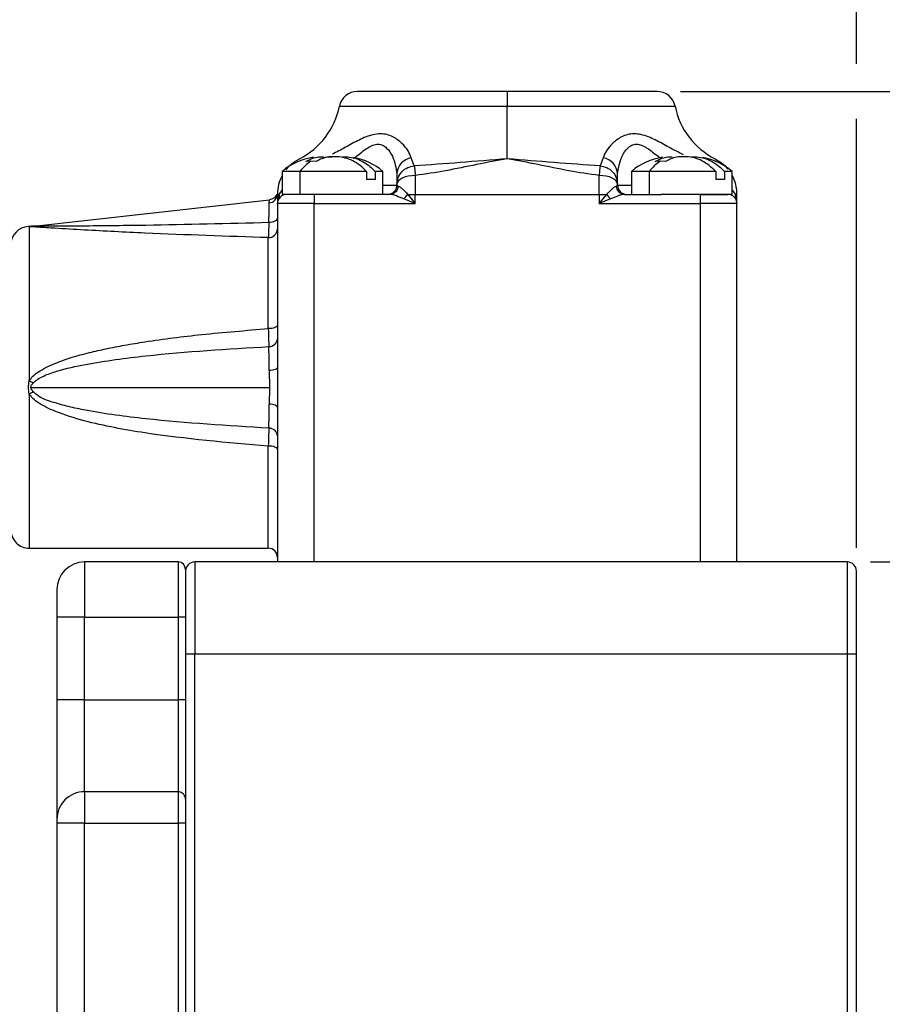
# Model space of a CAD drawing. Header units: millimetres. Extents: x 0 to 559, y 0 to 432.
# Tile 14 of 25: x 326 to 373, y 241 to 294. Entities that reach past the tile are written whole.
import ezdxf

# ---------------------------------------------------------------- set-up
doc = ezdxf.new("R2010")
doc.units = ezdxf.units.MM
doc.layers.add('DIMENSIONS', color=140, linetype='Continuous', lineweight=25)
doc.styles.add('SLDTEXTSTYLE0', font='TXT', dxfattribs={"width": 0.75})
doc.dimstyles.new('SLDDIMSTYLE0', dxfattribs={"dimtxt": 6, "dimasz": 6, "dimexe": 0, "dimexo": 0.0625, "dimgap": 1.5, "dimtad": 0, "dimtih": 1, "dimtoh": 1, "dimdec": 1, "dimrnd": 1e-09, "dimzin": 4, "dimdsep": 46, "dimtxsty": 'SLDTEXTSTYLE0', "dimsah": 1, "dimcen": 0.09, "dimadec": 0, "dimazin": 1, "dimtfac": 1, "dimtdec": 1, "dimtofl": 0, "dimtmove": 0, "dimatfit": 3, "dimfxl": 0, "dimfrac": 2, "dimtolj": 1, "dimtzin": 12, "dimarcsym": 0})
doc.dimstyles.new('SLDDIMSTYLE1', dxfattribs={"dimtxt": 6, "dimasz": 6, "dimexe": 0, "dimexo": 0.0625, "dimgap": 1.5, "dimtad": 0, "dimtih": 1, "dimtoh": 1, "dimdec": 1, "dimrnd": 1e-09, "dimzin": 12, "dimdsep": 46, "dimtxsty": 'SLDTEXTSTYLE0', "dimsah": 1, "dimcen": 0.09, "dimadec": 0, "dimazin": 3, "dimtfac": 1, "dimtdec": 1, "dimtofl": 0, "dimtmove": 0, "dimatfit": 3, "dimfxl": 0, "dimfrac": 2, "dimtolj": 1, "dimtzin": 12, "dimarcsym": 0})
doc.dimstyles.new('SLDDIMSTYLE2', dxfattribs={"dimtxt": 6, "dimasz": 6, "dimexe": 0, "dimexo": 0.0625, "dimgap": 1.5, "dimtad": 0, "dimtih": 1, "dimtoh": 1, "dimdec": 1, "dimrnd": 1e-09, "dimzin": 12, "dimdsep": 46, "dimtxsty": 'SLDTEXTSTYLE0', "dimsah": 1, "dimcen": 0.09, "dimadec": 0, "dimazin": 3, "dimtfac": 1, "dimtdec": 1, "dimtmove": 0, "dimatfit": 0, "dimfxl": 0, "dimfrac": 2, "dimtolj": 1, "dimtzin": 12, "dimarcsym": 0})

# ---------------------------------------------------------------- blocks, each defined once
blk = doc.blocks.new('_D_10')
at = {"layer": 'DIMENSIONS'}
for p, q in [((396.238, 320.595), (396.238, 332.134)), ((324.773, 320.595), (399.413, 320.595)), ((388.479, 306.346), (386.651, 306.346)), ((386.651, 306.346), (386.651, 296.821)), ((403.996, 306.346), (405.824, 306.346)), ((405.824, 306.346), (405.824, 296.821)), ((386.651, 296.821), (388.479, 296.821)), ((405.824, 296.821), (403.996, 296.821)), ((361.686, 290.329), (399.413, 290.329)), ((396.238, 290.329), (396.238, 278.791))]:
    blk.add_line(p, q, dxfattribs=at)
for points in [[(396.238, 320.595), (397.161, 326.595), (395.315, 326.595)], [(396.238, 290.329), (395.315, 284.329), (397.161, 284.329)]]:
    blk.add_solid(points, dxfattribs=at)
at = {"layer": 'DIMENSIONS', "char_height": 6, "attachment_point": 1, "style": 'SLDTEXTSTYLE0'}
for s, insert in [('30.3', (388.479, 315.299)), ('1.19', (388.479, 304.555))]:
    blk.add_mtext(s, dxfattribs=dict(at, insert=insert))
blk = doc.blocks.new('_D_13')
at = {"layer": 'DIMENSIONS'}
for p, q in [((301.267, 315.825), (301.267, 217.406)), ((306.759, 221.464), (304.931, 221.464)), ((304.931, 221.464), (304.931, 211.939)), ((322.275, 221.464), (324.104, 221.464)), ((324.104, 221.464), (324.104, 211.939)), ((301.267, 220.581), (289.729, 220.581)), ((327.767, 220.581), (339.306, 220.581)), ((304.931, 211.939), (306.759, 211.939)), ((324.104, 211.939), (322.275, 211.939))]:
    blk.add_line(p, q, dxfattribs=at)
for points in [[(301.267, 220.581), (295.267, 221.504), (295.267, 219.658)], [(327.767, 220.581), (333.767, 219.658), (333.767, 221.504)]]:
    blk.add_solid(points, dxfattribs=at)
at = {"layer": 'DIMENSIONS', "char_height": 6, "attachment_point": 1, "style": 'SLDTEXTSTYLE0'}
for s, insert in [('26.5', (306.759, 230.418)), ('1.04', (306.759, 219.674))]:
    blk.add_mtext(s, dxfattribs=dict(at, insert=insert))
blk = doc.blocks.new('_D_14')
at = {"layer": 'DIMENSIONS'}
for p, q in [((302.297, 329.345), (276.183, 329.345)), ((279.358, 329.345), (279.358, 266.898)), ((271.599, 257.921), (269.771, 257.921)), ((269.771, 257.921), (269.771, 248.396)), ((287.116, 257.921), (288.944, 257.921)), ((288.944, 257.921), (288.944, 248.396)), ((269.771, 248.396), (271.599, 248.396)), ((288.944, 248.396), (287.116, 248.396)), ((279.358, 184.729), (279.358, 247.177)), ((327.997, 184.729), (276.183, 184.729))]:
    blk.add_line(p, q, dxfattribs=at)
for points in [[(279.358, 329.345), (278.435, 323.345), (280.281, 323.345)], [(279.358, 184.729), (280.281, 190.729), (278.435, 190.729)]]:
    blk.add_solid(points, dxfattribs=at)
at = {"layer": 'DIMENSIONS', "char_height": 6, "attachment_point": 1, "style": 'SLDTEXTSTYLE0'}
for s, insert in [('144.6', (269.383, 266.874)), ('5.69', (271.599, 256.13))]:
    blk.add_mtext(s, dxfattribs=dict(at, insert=insert))
blk = doc.blocks.new('_D_15')
at = {"layer": 'DIMENSIONS'}
for p, q in [((372.037, 264.729), (399.594, 264.729)), ((396.419, 264.729), (396.419, 234.59)), ((388.661, 225.613), (386.833, 225.613)), ((386.833, 225.613), (386.833, 216.088)), ((404.177, 225.613), (406.006, 225.613)), ((406.006, 225.613), (406.006, 216.088)), ((386.833, 216.088), (388.661, 216.088)), ((406.006, 216.088), (404.177, 216.088)), ((396.419, 184.729), (396.419, 214.869)), ((372.037, 184.729), (399.594, 184.729))]:
    blk.add_line(p, q, dxfattribs=at)
for points in [[(396.419, 264.729), (395.496, 258.729), (397.342, 258.729)], [(396.419, 184.729), (397.342, 190.729), (395.496, 190.729)]]:
    blk.add_solid(points, dxfattribs=at)
at = {"layer": 'DIMENSIONS', "char_height": 6, "attachment_point": 1, "style": 'SLDTEXTSTYLE0'}
for s, insert in [('80.0', (388.661, 234.566)), ('3.15', (388.661, 223.822))]:
    blk.add_mtext(s, dxfattribs=dict(at, insert=insert))
blk = doc.blocks.new('_D_16')
at = {"layer": 'DIMENSIONS'}
for p, q in [((361.686, 290.329), (421.921, 290.329)), ((418.746, 290.329), (418.746, 247.39)), ((410.988, 238.413), (409.16, 238.413)), ((409.16, 238.413), (409.16, 228.888)), ((426.505, 238.413), (428.333, 238.413)), ((428.333, 238.413), (428.333, 228.888)), ((409.16, 228.888), (410.988, 228.888)), ((428.333, 228.888), (426.505, 228.888)), ((418.746, 184.729), (418.746, 227.669)), ((372.037, 184.729), (421.921, 184.729))]:
    blk.add_line(p, q, dxfattribs=at)
for points in [[(418.746, 290.329), (417.823, 284.329), (419.669, 284.329)], [(418.746, 184.729), (419.669, 190.729), (417.823, 190.729)]]:
    blk.add_solid(points, dxfattribs=at)
at = {"layer": 'DIMENSIONS', "char_height": 6, "attachment_point": 1, "style": 'SLDTEXTSTYLE0'}
for s, insert in [('105.6', (408.771, 247.366)), ('4.16', (410.988, 236.622))]:
    blk.add_mtext(s, dxfattribs=dict(at, insert=insert))
blk = doc.blocks.new('_D_17')
at = {"layer": 'DIMENSIONS'}
for p, q in [((301.267, 330.845), (301.267, 348.253)), ((371.267, 322.095), (371.267, 348.253)), ((328.509, 345.961), (326.681, 345.961)), ((326.681, 345.961), (326.681, 336.436)), ((344.025, 345.961), (345.854, 345.961)), ((345.854, 345.961), (345.854, 336.436)), ((301.267, 345.078), (323.636, 345.078)), ((371.267, 345.078), (348.898, 345.078)), ((326.681, 336.436), (328.509, 336.436)), ((345.854, 336.436), (344.025, 336.436)), ((301.267, 324.494), (301.267, 327.845)), ((371.267, 291.829), (371.267, 319.095)), ((371.267, 265.499), (371.267, 288.829))]:
    blk.add_line(p, q, dxfattribs=at)
for points in [[(301.267, 345.078), (307.267, 344.155), (307.267, 346.001)], [(371.267, 345.078), (365.267, 346.001), (365.267, 344.155)]]:
    blk.add_solid(points, dxfattribs=at)
at = {"layer": 'DIMENSIONS', "char_height": 6, "attachment_point": 1, "style": 'SLDTEXTSTYLE0'}
for s, insert in [('70.0', (328.509, 354.914)), ('2.76', (328.509, 344.171))]:
    blk.add_mtext(s, dxfattribs=dict(at, insert=insert))

msp = doc.modelspace()

# ---------------------------------------------------------------- linework, layer by layer
for p, q in [((352.267, 290.329), (344.118, 290.329)), ((352.267, 290.329), (352.267, 289.525)), ((360.416, 290.329), (352.267, 290.329)), ((343.137, 289.525), (352.267, 289.525)), ((352.267, 286.666), (352.267, 289.525)), ((352.267, 289.525), (361.397, 289.525)), ((342.246, 286.776), (342.246, 286.688)), ((347.209, 286.271), (347.046, 286.717)), ((357.488, 286.717), (357.325, 286.271)), ((341.582, 286.525), (341.307, 286.515)), ((341.873, 286.515), (341.582, 286.525)), ((360.582, 286.525), (360.307, 286.515)), ((360.873, 286.515), (360.582, 286.525)), ((340.027, 285.752), (340.024, 285.754)), ((340.027, 285.979), (340.027, 284.729)), ((341.004, 285.979), (340.027, 285.979)), ((341.004, 284.729), (341.004, 285.979)), ((344.607, 285.979), (341.004, 285.979)), ((344.607, 285.979), (344.607, 285.529)), ((345.083, 285.529), (344.607, 285.529)), ((345.083, 285.979), (345.083, 285.529)), ((345.507, 285.979), (345.083, 285.979)), ((345.507, 284.729), (345.507, 285.979)), ((346.267, 285.836), (346.267, 285.281)), ((347.267, 285.754), (347.267, 284.729)), ((357.267, 284.729), (357.267, 285.754)), ((358.267, 285.281), (358.267, 285.836)), ((359.027, 285.979), (359.027, 284.729)), ((360.004, 285.979), (359.027, 285.979)), ((360.004, 284.729), (360.004, 285.979)), ((363.607, 285.979), (360.004, 285.979)), ((363.607, 285.979), (363.607, 285.529)), ((364.083, 285.529), (363.607, 285.529)), ((364.083, 285.979), (364.083, 285.529)), ((364.507, 285.979), (364.083, 285.979)), ((364.507, 284.729), (364.507, 285.979)), ((364.51, 285.754), (364.507, 285.752)), ((339.856, 284.729), (340.027, 284.949)), ((345.507, 285.229), (346.267, 285.229)), ((346.267, 285.281), (346.267, 285.229)), ((346.267, 285.229), (346.343, 285.174)), ((358.191, 285.174), (358.267, 285.229)), ((358.267, 285.229), (358.267, 285.281)), ((358.267, 285.229), (359.027, 285.229)), ((364.507, 284.949), (364.678, 284.729)), ((326.348, 282.988), (339.33, 284.431)), ((339.319, 284.264), (339.33, 284.431)), ((339.74, 284.706), (339.733, 284.728)), ((339.767, 284.729), (339.856, 284.729)), ((339.767, 284.229), (339.856, 284.729)), ((339.767, 284.729), (339.767, 284.229)), ((341.004, 284.729), (340.027, 284.729)), ((341.767, 284.729), (340.267, 284.729)), ((343.915, 284.729), (341.004, 284.729)), ((341.767, 284.729), (341.767, 284.229)), ((345.881, 284.729), (343.888, 284.729)), ((347.267, 284.229), (346.647, 284.479)), ((346.854, 284.729), (347.267, 284.229)), ((346.854, 284.729), (347.267, 284.729)), ((347.267, 284.229), (347.267, 284.729)), ((347.267, 284.729), (357.267, 284.729)), ((357.267, 284.729), (357.267, 284.229)), ((357.267, 284.229), (357.68, 284.729)), ((357.267, 284.729), (357.68, 284.729)), ((357.887, 284.479), (357.267, 284.229)), ((358.653, 284.729), (360.646, 284.729)), ((364.507, 284.729), (360.646, 284.729)), ((362.767, 284.729), (362.767, 284.229)), ((362.767, 284.729), (364.267, 284.729)), ((364.767, 284.729), (364.678, 284.729)), ((364.678, 284.729), (364.767, 284.229)), ((364.767, 284.229), (364.767, 284.729)), ((339.767, 284.229), (339.767, 275.319)), ((341.767, 284.229), (339.767, 284.229)), ((341.767, 264.729), (341.767, 284.229)), ((341.767, 284.229), (347.267, 284.229)), ((357.267, 284.229), (362.767, 284.229)), ((362.767, 284.229), (362.767, 264.729)), ((364.767, 284.229), (362.767, 284.229)), ((364.767, 264.729), (364.767, 284.229)), ((326.348, 282.988), (326.22, 282.978)), ((326.267, 282.972), (326.22, 282.978)), ((326.267, 282.972), (326.267, 274.591)), ((339.267, 277.424), (339.267, 282.375)), ((339.319, 275.145), (339.33, 274.229)), ((326.267, 273.868), (326.267, 265.479)), ((326.348, 274.229), (339.33, 274.229)), ((339.33, 274.229), (339.319, 273.314)), ((339.767, 273.14), (339.767, 264.729)), ((339.267, 265.479), (339.267, 271.035)), ((326.267, 265.479), (339.267, 265.479)), ((329.267, 264.729), (329.267, 261.729)), ((334.367, 264.729), (329.267, 264.729)), ((334.367, 264.729), (334.367, 261.729)), ((335.267, 264.729), (335.267, 259.729)), ((370.767, 264.729), (335.267, 264.729)), ((370.767, 264.729), (370.767, 259.729)), ((334.767, 264.229), (334.767, 259.729)), ((371.267, 259.729), (371.267, 264.229)), ((329.267, 261.729), (327.767, 261.729)), ((327.767, 261.729), (327.767, 257.229)), ((329.267, 257.229), (329.267, 261.729)), ((329.267, 261.729), (334.367, 261.729)), ((334.367, 261.729), (334.367, 257.229)), ((334.767, 261.729), (334.367, 261.729)), ((334.767, 259.729), (334.767, 250.529)), ((334.767, 259.729), (335.267, 259.729)), ((335.267, 195.637), (335.267, 259.729)), ((335.267, 259.729), (370.767, 259.729)), ((370.767, 259.729), (370.767, 195.637)), ((370.767, 259.729), (371.267, 259.729)), ((371.267, 195.637), (371.267, 259.729)), ((329.267, 257.229), (327.767, 257.229)), ((327.767, 257.229), (327.767, 250.729)), ((329.267, 252.229), (329.267, 257.229)), ((329.267, 257.229), (334.367, 257.229)), ((334.367, 257.229), (334.367, 252.229)), ((334.767, 257.229), (334.367, 257.229)), ((329.267, 252.229), (329.267, 250.529)), ((334.367, 252.229), (329.267, 252.229)), ((334.367, 252.229), (334.367, 250.529)), ((334.767, 251.829), (334.767, 250.529)), ((327.767, 250.529), (327.767, 203.929)), ((329.267, 250.529), (327.767, 250.529)), ((329.267, 203.929), (329.267, 250.529)), ((329.267, 250.529), (334.367, 250.529)), ((334.367, 250.529), (334.367, 203.929)), ((334.767, 250.529), (334.367, 250.529)), ((334.767, 250.529), (334.767, 203.929))]:
    msp.add_line(p, q)
at = {"flags": 128}
for points in [[(347.267, 285.754), (347.072, 285.744), (346.884, 285.718), (346.711, 285.674), (346.56, 285.615), (346.436, 285.544), (346.343, 285.462), (346.286, 285.373), (346.267, 285.281)], [(358.267, 285.281), (358.248, 285.373), (358.191, 285.462), (358.099, 285.544), (357.974, 285.615), (357.823, 285.674), (357.65, 285.718), (357.462, 285.744), (357.267, 285.754)], [(339.296, 283.19), (339.31, 283.835), (339.319, 284.264)], [(339.767, 283.453), (339.758, 283.404), (339.732, 283.356), (339.689, 283.312), (339.631, 283.273), (339.56, 283.24), (339.478, 283.215), (339.389, 283.198), (339.296, 283.19)], [(339.767, 277.606), (339.757, 277.571), (339.729, 277.536), (339.683, 277.505), (339.621, 277.477), (339.545, 277.454), (339.458, 277.438), (339.365, 277.427), (339.267, 277.424)], [(339.767, 275.319), (339.759, 275.287), (339.734, 275.256), (339.693, 275.227), (339.638, 275.202), (339.571, 275.18), (339.494, 275.163), (339.409, 275.151), (339.319, 275.145)], [(339.767, 273.14), (339.759, 273.172), (339.734, 273.202), (339.693, 273.231), (339.638, 273.257), (339.571, 273.279), (339.494, 273.296), (339.409, 273.308), (339.319, 273.314)], [(339.767, 270.852), (339.757, 270.888), (339.729, 270.922), (339.683, 270.954), (339.621, 270.982), (339.545, 271.004), (339.458, 271.021), (339.365, 271.031), (339.267, 271.035)], [(327.767, 263.229), (327.767, 263.124), (327.767, 262.983), (327.767, 262.973), (327.767, 262.79), (327.767, 262.303), (327.767, 261.729)], [(327.767, 250.729), (327.767, 250.714), (327.767, 250.671), (327.767, 250.606), (327.767, 250.569), (327.767, 250.529)]]:
    msp.add_lwpolyline(points, dxfattribs=at)
for centre, radius, start, end in [((344.118, 289.329), 1, 89.9995, 168.6973), ((360.416, 289.329), 1, 11.3027, 90.0005), ((339.115, 290.329), 4.102, 296.7073, 348.697), ((365.419, 290.329), 4.102, 191.303, 243.299), ((342.204, 283.407), 3.37, 98.247, 130.2378), ((343.33, 283.407), 3.37, 49.7626, 80.0765), ((347.195, 285.8), 0.929, 99.2247, 177.76), ((357.339, 285.8), 0.929, 2.24, 80.7754), ((361.204, 283.407), 3.37, 98.247, 130.2378), ((362.33, 283.407), 3.37, 49.7624, 80.2675), ((342.825, 284.629), 2.267, 123.2396, 143.4388), ((361.825, 284.629), 2.267, 123.2395, 143.4388), ((341.935, 284.729), 2.168, 151.8072, 179.9998), ((362.599, 284.729), 2.168, 0.0004, 28.1925), ((345.767, 285.229), 0.5, 270.0004, 359.9997), ((345.865, 285.208), 0.479, 271.8645, 355.9991), ((358.669, 285.208), 0.479, 184.0007, 268.1357), ((358.767, 285.229), 0.5, 180.0003, 269.9997), ((339.286, 284.744), 0.481, 273.8749, 358.3107), ((340.267, 284.229), 0.5, 90.0004, 179.9997), ((339.557, 284.63), 0.316, 331.477, 18.3153), ((345.65, 285.513), 1.436, 313.9552, 326.9183), ((358.884, 285.513), 1.436, 213.0818, 226.045), ((364.267, 284.229), 0.5, 0.0003, 89.9995), ((364.977, 284.63), 0.316, 161.684, 208.5229), ((326.267, 281.979), 1, 92.6811, 179.9999), ((326.233, 284.583), 1.612, 271.1942, 279.0466), ((339.284, 282.859), 0.484, 268.0254, 357.8805), ((339.306, 276.91), 0.462, 268.7332, 355.3486), ((350.203, 322.431), 53.495, 243.42, 243.683), ((350.393, 225.647), 53.92, 116.3181, 116.579), ((339.306, 271.549), 0.462, 4.6514, 91.2668), ((326.267, 266.479), 1, 179.9999, 270), ((339.267, 264.979), 0.5, 359.9996, 90.0003), ((329.267, 263.229), 1.5, 90.0002, 179.9999), ((334.367, 264.329), 0.4, 0.0003, 89.9993), ((335.267, 264.229), 0.5, 90.0004, 179.9997), ((370.767, 264.229), 0.5, 0.0007, 89.9993), ((329.267, 250.729), 1.5, 89.9999, 180), ((334.367, 251.829), 0.4, 359.9999, 90.0002)]:
    msp.add_arc(centre, radius, start, end)
for points, knots in [([(347.046, 286.717), (346.994, 286.844), (346.877, 287.133), (346.598, 287.449), (346.312, 287.696), (346.037, 287.868), (345.721, 287.992), (345.218, 288.052), (344.7, 287.912), (344.207, 287.687), (343.711, 287.427), (343.234, 287.151), (342.864, 286.971), (342.746, 286.914)], [0, 0, 0, 0, 0.080464, 0.181988, 0.242618, 0.302158, 0.371296, 0.44003, 0.595455, 0.676845, 0.759015, 0.92341, 1, 1, 1, 1]), ([(361.862, 286.877), (361.718, 286.947), (361.324, 287.138), (360.817, 287.43), (360.323, 287.689), (359.942, 287.862), (359.562, 287.986), (359.063, 288.052), (358.592, 287.931), (358.219, 287.694), (357.933, 287.445), (357.657, 287.133), (357.539, 286.844), (357.488, 286.717)], [0, 0, 0, 0, 0.092053, 0.253125, 0.33733, 0.413664, 0.494837, 0.566887, 0.702166, 0.763607, 0.820836, 0.921198, 1, 1, 1, 1]), ([(343.903, 286.679), (343.956, 286.719), (344.212, 286.907), (344.539, 287.187), (344.942, 287.408), (345.233, 287.479), (345.505, 287.416), (345.791, 287.195), (346.127, 286.679), (346.212, 286.166), (346.267, 285.836)], [0, 0, 0, 0, 0.054864, 0.262249, 0.353492, 0.432872, 0.504036, 0.57597, 0.726383, 1, 1, 1, 1]), ([(358.267, 285.836), (358.322, 286.166), (358.407, 286.679), (358.743, 287.196), (359.031, 287.417), (359.304, 287.479), (359.595, 287.407), (359.997, 287.186), (360.329, 286.901), (360.591, 286.709), (360.651, 286.665)], [0, 0, 0, 0, 0.271781, 0.421593, 0.493072, 0.564213, 0.642691, 0.733321, 0.938738, 1, 1, 1, 1]), ([(340.227, 286.056), (340.312, 286.158), (340.517, 286.407), (340.796, 286.57), (340.96, 286.666)], [0, 0, 0, 0, 0.413661, 1, 1, 1, 1]), ([(341.307, 286.515), (341.506, 286.616), (341.804, 286.768), (342.136, 286.774), (342.246, 286.776)], [0, 0, 0, 0, 0.667363, 1, 1, 1, 1]), ([(342.812, 286.776), (342.756, 286.776), (342.643, 286.776), (342.427, 286.749), (342.16, 286.678), (341.971, 286.57), (341.873, 286.515)], [0, 0, 0, 0, 0.17036, 0.341964, 0.660715, 1, 1, 1, 1]), ([(342.246, 286.7), (342.338, 286.731), (342.493, 286.783), (342.656, 286.778), (342.722, 286.776)], [0, 0, 0, 0, 0.595212, 1, 1, 1, 1]), ([(344.607, 285.979), (344.495, 286.092), (344.271, 286.315), (343.874, 286.56), (343.45, 286.72), (343.091, 286.775), (342.878, 286.776), (342.812, 286.776)], [0, 0, 0, 0, 0.235136, 0.466736, 0.684279, 0.902973, 1, 1, 1, 1]), ([(343.288, 286.776), (343.422, 286.773), (343.833, 286.763), (344.493, 286.531), (344.89, 286.16), (345.083, 285.979)], [0, 0, 0, 0, 0.198757, 0.609431, 1, 1, 1, 1]), ([(352.267, 286.666), (351.414, 286.594), (349.728, 286.453), (348.041, 286.331), (347.209, 286.271)], [0, 0, 0, 0, 0.506434, 1, 1, 1, 1]), ([(352.267, 286.666), (351.71, 286.563), (350.59, 286.357), (348.933, 285.995), (347.816, 285.833), (347.267, 285.754)], [0, 0, 0, 0, 0.334046, 0.672537, 1, 1, 1, 1]), ([(357.325, 286.271), (356.493, 286.331), (354.806, 286.453), (353.121, 286.594), (352.267, 286.666)], [0, 0, 0, 0, 0.49359, 1, 1, 1, 1]), ([(357.267, 285.754), (356.718, 285.833), (355.6, 285.995), (353.944, 286.357), (352.824, 286.563), (352.267, 286.666)], [0, 0, 0, 0, 0.327512, 0.666006, 1, 1, 1, 1]), ([(360.307, 286.515), (360.506, 286.616), (360.804, 286.768), (361.136, 286.774), (361.246, 286.776)], [0, 0, 0, 0, 0.667363, 1, 1, 1, 1]), ([(361.812, 286.776), (361.699, 286.774), (361.367, 286.767), (361.069, 286.615), (360.873, 286.515)], [0, 0, 0, 0, 0.3428384, 1, 1, 1, 1]), ([(363.607, 285.979), (363.372, 286.193), (362.918, 286.606), (362.236, 286.775), (361.878, 286.776), (361.812, 286.776)], [0, 0, 0, 0, 0.466722, 0.902553, 1, 1, 1, 1]), ([(362.288, 286.776), (362.422, 286.773), (362.833, 286.763), (363.493, 286.531), (363.89, 286.16), (364.083, 285.979)], [0, 0, 0, 0, 0.198756, 0.609431, 1, 1, 1, 1]), ([(363.574, 286.666), (363.738, 286.57), (364.003, 286.417), (364.198, 286.183), (364.272, 286.094)], [0, 0, 0, 0, 0.6200939, 1, 1, 1, 1]), ([(346.267, 285.281), (346.28, 285.402), (346.307, 285.652), (346.523, 285.977), (346.838, 286.209), (347.087, 286.251), (347.209, 286.271)], [0, 0, 0, 0, 0.239886, 0.498579, 0.756457, 1, 1, 1, 1]), ([(347.209, 286.271), (347.213, 286.247), (347.225, 286.191), (347.237, 286.073), (347.253, 285.924), (347.263, 285.808), (347.267, 285.754)], [0, 0, 0, 0, 0.138701, 0.32696, 0.685466, 1, 1, 1, 1]), ([(357.325, 286.271), (357.321, 286.247), (357.309, 286.191), (357.297, 286.073), (357.281, 285.924), (357.272, 285.808), (357.267, 285.754)], [0, 0, 0, 0, 0.138672, 0.32696, 0.685451, 1, 1, 1, 1]), ([(357.325, 286.271), (357.447, 286.251), (357.696, 286.209), (358.011, 285.977), (358.227, 285.652), (358.254, 285.402), (358.267, 285.281)], [0, 0, 0, 0, 0.243558, 0.50142, 0.760114, 1, 1, 1, 1]), ([(346.343, 285.174), (346.371, 285.161), (346.453, 285.124), (346.619, 284.964), (346.757, 284.826), (346.854, 284.729)], [0, 0, 0, 0, 0.135557, 0.394205, 1, 1, 1, 1]), ([(357.68, 284.729), (357.777, 284.826), (357.915, 284.964), (358.081, 285.124), (358.163, 285.161), (358.191, 285.174)], [0, 0, 0, 0, 0.605794, 0.864435, 1, 1, 1, 1]), ([(339.733, 284.728), (339.712, 284.689), (339.67, 284.609), (339.57, 284.518), (339.455, 284.454), (339.371, 284.438), (339.33, 284.431)], [0, 0, 0, 0, 0.25422, 0.511499, 0.762733, 1, 1, 1, 1]), ([(346.647, 284.479), (346.511, 284.534), (346.307, 284.617), (346.052, 284.709), (345.93, 284.724), (345.881, 284.729)], [0, 0, 0, 0, 0.546373, 0.816052, 1, 1, 1, 1]), ([(358.653, 284.729), (358.604, 284.724), (358.482, 284.709), (358.227, 284.617), (358.023, 284.534), (357.887, 284.479)], [0, 0, 0, 0, 0.183925, 0.453628, 1, 1, 1, 1]), ([(339.267, 282.375), (337.031, 282.448), (333.693, 282.557), (329.823, 282.754), (327.892, 282.867), (326.961, 282.926), (326.499, 282.956), (326.334, 282.967), (326.267, 282.972)], [0, 0, 0, 0, 0.515799, 0.769725, 0.893294, 0.961742, 0.984646, 1, 1, 1, 1]), ([(326.487, 282.992), (326.456, 282.991), (326.413, 282.991), (326.367, 282.989), (326.352, 282.988), (326.348, 282.988)], [0, 0, 0, 0, 0.67503, 0.908096, 1, 1, 1, 1]), ([(326.348, 282.988), (326.352, 282.988), (326.367, 282.989), (326.382, 282.99), (326.393, 282.99)], [0, 0, 0, 0, 0.282234, 1, 1, 1, 1]), ([(339.296, 283.19), (337.065, 283.135), (333.743, 283.051), (330.112, 283.009), (328.417, 282.997), (327.552, 282.993), (326.912, 282.992), (326.569, 282.992), (326.487, 282.992)], [0, 0, 0, 0, 0.5227493, 0.7780802, 0.8502139, 0.9196218, 0.9808151, 1, 1, 1, 1]), ([(339.296, 283.19), (339.292, 283.028), (339.286, 282.756), (339.273, 282.485), (339.267, 282.375)], [0, 0, 0, 0, 0.5967432, 1, 1, 1, 1]), ([(326.267, 274.591), (326.33, 274.674), (326.47, 274.859), (326.782, 275.09), (327.18, 275.321), (327.776, 275.588), (328.57, 275.864), (329.507, 276.119), (330.477, 276.339), (331.484, 276.533), (333.213, 276.818), (335.816, 277.146), (338.058, 277.326), (339.267, 277.424)], [0, 0, 0, 0, 0.023212, 0.051371, 0.085319, 0.125539, 0.196074, 0.272117, 0.341118, 0.417085, 0.50009, 0.730515, 1, 1, 1, 1]), ([(339.267, 277.424), (339.272, 277.239), (339.28, 276.914), (339.291, 276.588), (339.296, 276.448)], [0, 0, 0, 0, 0.567362, 1, 1, 1, 1]), ([(326.487, 274.481), (326.566, 274.551), (326.735, 274.701), (327.17, 274.909), (328.028, 275.208), (329.882, 275.607), (333.726, 276.117), (337.061, 276.315), (339.296, 276.448)], [0, 0, 0, 0, 0.024235, 0.051508, 0.109782, 0.232957, 0.485923, 1, 1, 1, 1]), ([(339.319, 275.145), (339.317, 275.392), (339.313, 275.826), (339.301, 276.26), (339.296, 276.448)], [0, 0, 0, 0, 0.5684973, 1, 1, 1, 1]), ([(339.767, 275.319), (339.77, 274.956), (339.777, 274.23), (339.77, 273.503), (339.767, 273.14)], [0, 0, 0, 0, 0.499495, 1, 1, 1, 1]), ([(326.267, 273.868), (326.244, 273.989), (326.197, 274.229), (326.244, 274.47), (326.267, 274.591)], [0, 0, 0, 0, 0.5001091, 1, 1, 1, 1]), ([(326.348, 274.229), (326.351, 274.252), (326.357, 274.298), (326.405, 274.384), (326.454, 274.442), (326.487, 274.481)], [0, 0, 0, 0, 0.229255, 0.474707, 1, 1, 1, 1]), ([(339.267, 271.035), (337.025, 271.225), (333.664, 271.509), (329.79, 272.228), (327.854, 272.814), (326.928, 273.26), (326.47, 273.599), (326.33, 273.784), (326.267, 273.868)], [0, 0, 0, 0, 0.499987, 0.749412, 0.874509, 0.94861, 0.976779, 1, 1, 1, 1]), ([(326.487, 273.978), (326.454, 274.017), (326.405, 274.074), (326.357, 274.161), (326.351, 274.207), (326.348, 274.229)], [0, 0, 0, 0, 0.525367, 0.77066, 1, 1, 1, 1]), ([(339.296, 272.011), (337.061, 272.144), (333.726, 272.343), (330.101, 272.821), (328.409, 273.169), (327.54, 273.416), (326.863, 273.65), (326.567, 273.908), (326.487, 273.978)], [0, 0, 0, 0, 0.514105, 0.767085, 0.839425, 0.910153, 0.975763, 1, 1, 1, 1]), ([(339.296, 272.011), (339.301, 272.198), (339.313, 272.633), (339.317, 273.067), (339.319, 273.314)], [0, 0, 0, 0, 0.431411, 1, 1, 1, 1]), ([(339.296, 272.011), (339.291, 271.87), (339.28, 271.545), (339.272, 271.22), (339.267, 271.035)], [0, 0, 0, 0, 0.432623, 1, 1, 1, 1])]:
    msp.add_open_spline(points, degree=3, knots=knots)

# ---------------------------------------------------------------- dimensions: what is measured, and where the dimension line sits
at = {"layer": 'DIMENSIONS'}
for base, p1, p2, dimstyle, picture, middle in [((371.267, 345.078), (301.267, 323.224), (371.267, 264.229), 'SLDDIMSTYLE0', '_D_17', (336.267, 345.078)), ((301.267, 220.581), (327.767, 203.929), (301.267, 317.095), 'SLDDIMSTYLE2', '_D_13', (314.517, 220.581))]:
    dim = msp.add_linear_dim(base=base, p1=p1, p2=p2, dimstyle=dimstyle, dxfattribs=at)
    dim.commit()
    dim.dimension.update_dxf_attribs({"geometry": picture, "text_midpoint": middle, "dimtype": 160})
for base, p1, p2, dimstyle, picture, middle in [((396.238, 320.595), (360.416, 290.329), (323.503, 320.595), 'SLDDIMSTYLE2', '_D_10', (396.238, 305.462)), ((279.358, 329.345), (329.267, 184.729), (303.567, 329.345), 'SLDDIMSTYLE1', '_D_14', (279.358, 257.037)), ((418.746, 290.329), (370.767, 184.729), (360.416, 290.329), 'SLDDIMSTYLE1', '_D_16', (418.746, 237.529)), ((396.419, 264.729), (370.767, 184.729), (370.767, 264.729), 'SLDDIMSTYLE0', '_D_15', (396.419, 224.729))]:
    dim = msp.add_linear_dim(base=base, p1=p1, p2=p2, angle=90, dimstyle=dimstyle, dxfattribs=at)
    dim.commit()
    dim.dimension.update_dxf_attribs({"geometry": picture, "text_midpoint": middle, "dimtype": 160})

doc.saveas('drawing.dxf')
